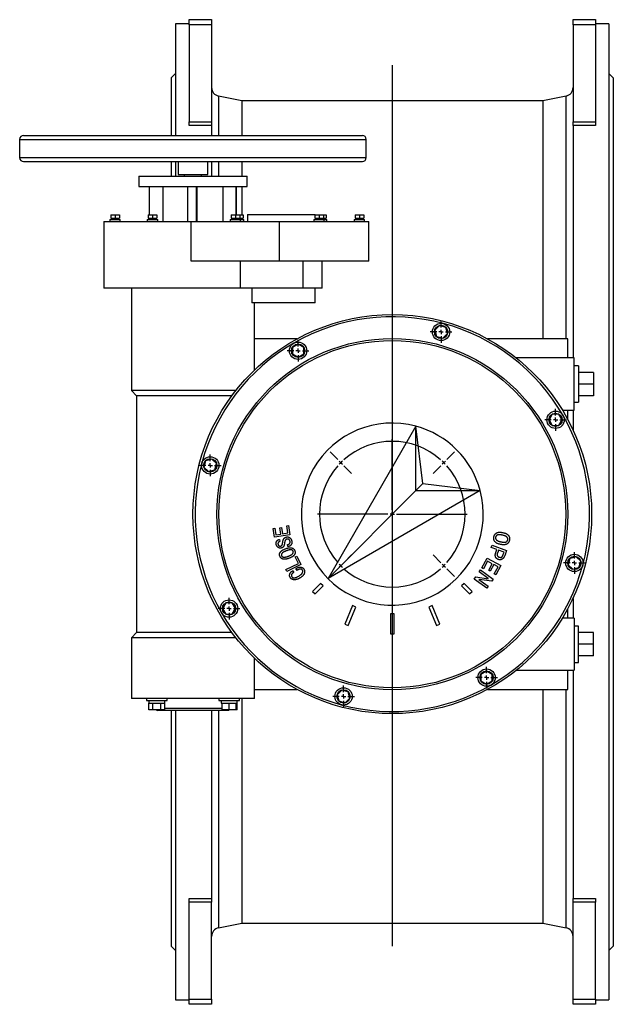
# Model space of a CAD drawing. Extents: x 2137 to 5258, y 82 to 2626.
# Tile 7 of 7: x 4573 to 5258, y 1491 to 2626. Entities that reach past the tile are written whole.
import ezdxf

# ---------------------------------------------------------------- set-up
doc = ezdxf.new("R2010")
doc.units = 0
doc.layers.get('0').update_dxf_attribs({"linetype": 'CONTINUOUS'})
doc.layers.add('0_18', color=7, linetype='CONTINUOUS')

# ---------------------------------------------------------------- blocks, each defined once
blk = doc.blocks.new('SW_CENTERMARKSYMBOL_21')
at = {"layer": '0_18', "color": 0}
for p, q in [((0, 0.5), (0, 1.25)), ((-0.5, 0), (-1.25, 0)), ((0, 0), (-0.25, 0)), ((0, 0), (0, 0.25)), ((0, 0), (0, -0.25)), ((0, 0), (0.25, 0)), ((0.5, 0), (1.25, 0)), ((0, -0.5), (0, -1.25))]:
    blk.add_line(p, q, dxfattribs=at)
blk = doc.blocks.new('SW_CENTERMARKSYMBOL_22')
at = {"layer": '0_18', "color": 0}
for p, q in [((0, 0.5), (0, 1.25)), ((-0.5, 0), (-1.25, 0)), ((0, 0), (-0.25, 0)), ((0, 0), (0, 0.25)), ((0, 0), (0, -0.25)), ((0, 0), (0.25, 0)), ((0.5, 0), (1.25, 0)), ((0, -0.5), (0, -1.25))]:
    blk.add_line(p, q, dxfattribs=at)
blk = doc.blocks.new('SW_CENTERMARKSYMBOL_23')
at = {"layer": '0_18', "color": 0}
for p, q in [((0, 0.5), (0, 1.25)), ((-0.5, 0), (-1.25, 0)), ((0, 0), (-0.25, 0)), ((0, 0), (0, 0.25)), ((0, 0), (0, -0.25)), ((0, 0), (0.25, 0)), ((0.5, 0), (1.25, 0)), ((0, -0.5), (0, -1.25))]:
    blk.add_line(p, q, dxfattribs=at)
blk = doc.blocks.new('SW_CENTERMARKSYMBOL_24')
at = {"layer": '0_18', "color": 0}
for p, q in [((0, 0.5), (0, 1.25)), ((-0.5, 0), (-1.25, 0)), ((0, 0), (-0.25, 0)), ((0, 0), (0, 0.25)), ((0, 0), (0, -0.25)), ((0, 0), (0.25, 0)), ((0.5, 0), (1.25, 0)), ((0, -0.5), (0, -1.25))]:
    blk.add_line(p, q, dxfattribs=at)
blk = doc.blocks.new('SW_CENTERMARKSYMBOL_25')
at = {"layer": '0_18', "color": 0}
for p, q in [((0, 0.5), (0, 1.25)), ((-0.5, 0), (-1.25, 0)), ((0, 0), (-0.25, 0)), ((0, 0), (0, 0.25)), ((0, 0), (0, -0.25)), ((0, 0), (0.25, 0)), ((0.5, 0), (1.25, 0)), ((0, -0.5), (0, -1.25))]:
    blk.add_line(p, q, dxfattribs=at)
blk = doc.blocks.new('SW_CENTERMARKSYMBOL_26')
at = {"layer": '0_18', "color": 0}
for p, q in [((0, 0.5), (0, 1.25)), ((-0.5, 0), (-1.25, 0)), ((0, 0), (-0.25, 0)), ((0, 0), (0, 0.25)), ((0, 0), (0, -0.25)), ((0, 0), (0.25, 0)), ((0.5, 0), (1.25, 0)), ((0, -0.5), (0, -1.25))]:
    blk.add_line(p, q, dxfattribs=at)
blk = doc.blocks.new('SW_CENTERMARKSYMBOL_27')
at = {"layer": '0_18', "color": 0}
for p, q in [((0, 0.5), (0, 1.25)), ((-0.5, 0), (-1.25, 0)), ((0, 0), (-0.25, 0)), ((0, 0), (0, 0.25)), ((0, 0), (0, -0.25)), ((0, 0), (0.25, 0)), ((0.5, 0), (1.25, 0)), ((0, -0.5), (0, -1.25))]:
    blk.add_line(p, q, dxfattribs=at)
blk = doc.blocks.new('SW_CENTERMARKSYMBOL_28')
at = {"layer": '0_18', "color": 0}
for p, q in [((0, 0.5), (0, 1.25)), ((-0.5, 0), (-1.25, 0)), ((0, 0), (-0.25, 0)), ((0, 0), (0, 0.25)), ((0, 0), (0, -0.25)), ((0, 0), (0.25, 0)), ((0.5, 0), (1.25, 0)), ((0, -0.5), (0, -1.25))]:
    blk.add_line(p, q, dxfattribs=at)
blk = doc.blocks.new('SW_CENTERMARKSYMBOL_29')
at = {"layer": '0_18', "color": 0}
for p, q in [((-5.94, -5.44), (-5.94, 2.71)), ((-12.23, 0.35), (-13.12, 1.24)), ((0.35, 0.35), (1.24, 1.24)), ((-11.88, 0), (-12.06, 0.18)), ((-11.88, 0), (-11.7, -0.18)), ((0, 0), (-0.18, -0.18)), ((0, 0), (0.18, 0.18)), ((-11.53, -0.35), (-10.64, -1.24)), ((-0.35, -0.35), (-1.24, -1.24)), ((-6.44, -5.94), (-14.59, -5.94)), ((-5.94, -5.94), (-6.19, -5.94)), ((-5.94, -5.94), (-5.94, -5.69)), ((-5.94, -5.94), (-5.94, -6.19)), ((-5.94, -5.94), (-5.69, -5.94)), ((-5.94, -6.44), (-5.94, -14.59)), ((-5.44, -5.94), (2.71, -5.94)), ((-11.53, -11.53), (-10.64, -10.64)), ((-0.35, -11.53), (-1.24, -10.64)), ((-12.23, -12.23), (-13.12, -13.12)), ((-11.88, -11.88), (-12.06, -12.06)), ((-11.88, -11.88), (-11.7, -11.7)), ((0, -11.88), (-0.18, -11.7)), ((0, -11.88), (0.18, -12.06)), ((0.35, -12.23), (1.24, -13.12))]:
    blk.add_line(p, q, dxfattribs=at)
for start, end in [(48.4105, 131.5895), (133.2948, 135), (45, 46.7052), (138.4105, 221.5895), (135, 136.7052), (43.2948, 45), (318.4105, 41.5895), (223.2948, 225), (225, 226.7052), (228.4105, 311.5895), (313.2948, 315), (315, 316.7052)]:
    blk.add_arc((-5.94, -5.94), 8.4, start, end, dxfattribs=at)

msp = doc.modelspace()

# ---------------------------------------------------------------- linework, layer by layer
at = {"color": 7, "linetype": 'CONTINUOUS'}
for p, q in [((4768.1, 2626.2), (4794.1, 2626.2)), ((4768.1, 2620.2), (4768.1, 2626.2)), ((4794.1, 2626.2), (4794.1, 2620.2)), ((5211.1, 2626.2), (5237.1, 2626.2)), ((5211.1, 2620.2), (5211.1, 2626.2)), ((5237.1, 2626.2), (5237.1, 2620.2)), ((4768.1, 2621.2), (4752.6, 2621.2)), ((4752.6, 2621.2), (4752.6, 2492.7)), ((4794.1, 2620.2), (4768.1, 2620.2)), ((4768.1, 2620.2), (4768.1, 2508.4)), ((4794.1, 2620.2), (4794.1, 2508.4)), ((5237.1, 2620.2), (5211.1, 2620.2)), ((5211.1, 2620.2), (5211.1, 2508.4)), ((5252.6, 2621.2), (5237.1, 2621.2)), ((5237.1, 2620.2), (5237.1, 2508.4)), ((5252.6, 2621.2), (5252.6, 1496.2)), ((4752.6, 2564.2), (4747.6, 2559.2)), ((4747.6, 2559.2), (4747.6, 2492.7)), ((5257.6, 2559.2), (5252.6, 2564.2)), ((5257.6, 2559.2), (5257.6, 1558.2)), ((4829.1, 2532.7), (4802.2, 2538)), ((5176.1, 2532.7), (4829.1, 2532.7)), ((4829.1, 2532.7), (4829.1, 2492.7)), ((5203.1, 2538), (5176.1, 2532.7)), ((5176.1, 2532.7), (5176.1, 2258.2)), ((4768.1, 2508.4), (4794.1, 2508.4)), ((4768.1, 2504.2), (4768.1, 2508.4)), ((4794.1, 2508.4), (4794.1, 2504.2)), ((5211.1, 2508.4), (5237.1, 2508.4)), ((5211.1, 2504.2), (5211.1, 2508.4)), ((5237.1, 2508.4), (5237.1, 2504.2)), ((4794.1, 2504.2), (4768.1, 2504.2)), ((4794.1, 2504.2), (4794.1, 2492.7)), ((5237.1, 2504.2), (5211.1, 2504.2)), ((5211.1, 2504.2), (5211.1, 2236.2)), ((4572.6, 2488.2), (4572.6, 2467.2)), ((4577.1, 2492.7), (4968.1, 2492.7)), ((4972.6, 2467.2), (4972.6, 2488.2)), ((4577.1, 2462.7), (4968.1, 2462.7)), ((4747.6, 2462.7), (4747.6, 2445.7)), ((4752.6, 2462.7), (4752.6, 2445.7)), ((4755.6, 2462.7), (4755.6, 2447.7)), ((4789.6, 2447.7), (4789.6, 2462.7)), ((4794.1, 2462.7), (4794.1, 2445.7)), ((4829.1, 2462.7), (4829.1, 2445.7)), ((4710.1, 2445.7), (4710.1, 2433.7)), ((4710.1, 2445.7), (4835.1, 2445.7)), ((4755.6, 2447.7), (4789.6, 2447.7)), ((4762.6, 2447.7), (4762.6, 2445.7)), ((4782.6, 2445.7), (4782.6, 2447.7)), ((4835.1, 2433.7), (4835.1, 2445.7)), ((4710.1, 2433.7), (4835.1, 2433.7)), ((4722.5, 2401.2), (4722.5, 2433.7)), ((4737.9, 2433.7), (4737.9, 2393.7)), ((4766.7, 2393.7), (4766.7, 2433.7)), ((4776.6, 2393.7), (4776.6, 2433.7)), ((4777, 2433.7), (4777, 2393.7)), ((4807.2, 2433.7), (4807.2, 2393.7)), ((4822.5, 2401.2), (4822.5, 2433.7)), ((4822.7, 2401.2), (4822.7, 2433.7)), ((4829.1, 2433.7), (4829.1, 2401.2)), ((4676.7, 2395.7), (4676.7, 2393.7)), ((4676.7, 2395.7), (4688.7, 2395.7)), ((4677.7, 2401.2), (4677.7, 2397.2)), ((4677.7, 2401.2), (4682.7, 2401.2)), ((4677.7, 2397.2), (4682.7, 2397.2)), ((4678.2, 2397.2), (4678.2, 2395.7)), ((4682.7, 2401.2), (4682.7, 2397.2)), ((4682.7, 2401.2), (4687.7, 2401.2)), ((4682.7, 2397.2), (4687.7, 2397.2)), ((4687.2, 2395.7), (4687.2, 2397.2)), ((4687.7, 2401.2), (4687.7, 2397.2)), ((4688.7, 2393.7), (4688.7, 2395.7)), ((4719.9, 2395.7), (4719.9, 2393.7)), ((4719.9, 2395.7), (4731.9, 2395.7)), ((4720.9, 2401.2), (4720.9, 2397.2)), ((4720.9, 2401.2), (4725.9, 2401.2)), ((4720.9, 2397.2), (4725.9, 2397.2)), ((4721.4, 2397.2), (4721.4, 2395.7)), ((4725.9, 2401.2), (4725.9, 2397.2)), ((4725.9, 2401.2), (4730.9, 2401.2)), ((4725.9, 2397.2), (4730.9, 2397.2)), ((4730.4, 2395.7), (4730.4, 2397.2)), ((4730.9, 2401.2), (4730.9, 2397.2)), ((4731.9, 2393.7), (4731.9, 2395.7)), ((4815.6, 2395.7), (4815.6, 2393.7)), ((4815.6, 2395.7), (4827.6, 2395.7)), ((4816.6, 2401.2), (4816.6, 2397.2)), ((4816.6, 2401.2), (4821.6, 2401.2)), ((4816.6, 2397.2), (4821.6, 2397.2)), ((4817.1, 2397.2), (4817.1, 2395.7)), ((4821.6, 2401.2), (4821.6, 2397.2)), ((4821.6, 2401.2), (4826.6, 2401.2)), ((4821.6, 2397.2), (4826.6, 2397.2)), ((4826.1, 2395.7), (4826.1, 2397.2)), ((4826.6, 2401.2), (4826.6, 2397.2)), ((4826.6, 2401.2), (4830.4, 2401.2)), ((4826.6, 2397.2), (4830.4, 2397.2)), ((4827.6, 2393.7), (4827.6, 2395.7)), ((4827.6, 2395.7), (4831.4, 2395.7)), ((4829.9, 2395.7), (4829.9, 2397.2)), ((4830.4, 2401.2), (4830.4, 2397.2)), ((4831.4, 2393.7), (4831.4, 2395.7)), ((4835.6, 2401.7), (4835.6, 2393.7)), ((4835.6, 2401.7), (4913.6, 2401.7)), ((4912.1, 2395.7), (4912.1, 2393.7)), ((4912.1, 2395.7), (4924.1, 2395.7)), ((4913.1, 2401.2), (4913.1, 2397.2)), ((4913.1, 2401.2), (4918.1, 2401.2)), ((4913.1, 2397.2), (4918.1, 2397.2)), ((4913.6, 2401.2), (4913.6, 2401.7)), ((4913.6, 2397.2), (4913.6, 2395.7)), ((4918.1, 2401.2), (4918.1, 2397.2)), ((4918.1, 2401.2), (4923.1, 2401.2)), ((4918.1, 2397.2), (4923.1, 2397.2)), ((4922.6, 2395.7), (4922.6, 2397.2)), ((4923.1, 2401.2), (4923.1, 2397.2)), ((4923.1, 2401.2), (4926.1, 2401.2)), ((4923.1, 2397.2), (4926.1, 2397.2)), ((4924.1, 2393.7), (4924.1, 2395.7)), ((4924.1, 2395.7), (4927.1, 2395.7)), ((4925.6, 2395.7), (4925.6, 2397.2)), ((4926.1, 2401.2), (4926.1, 2397.2)), ((4927.1, 2393.7), (4927.1, 2395.7)), ((4958.6, 2395.7), (4958.6, 2393.7)), ((4958.6, 2395.7), (4970.6, 2395.7)), ((4959.6, 2401.2), (4959.6, 2397.2)), ((4959.6, 2401.2), (4964.6, 2401.2)), ((4959.6, 2397.2), (4964.6, 2397.2)), ((4960.1, 2397.2), (4960.1, 2395.7)), ((4964.6, 2401.2), (4964.6, 2397.2)), ((4964.6, 2401.2), (4969.6, 2401.2)), ((4964.6, 2397.2), (4969.6, 2397.2)), ((4969.1, 2395.7), (4969.1, 2397.2)), ((4969.6, 2401.2), (4969.6, 2397.2)), ((4970.6, 2393.7), (4970.6, 2395.7)), ((4669.6, 2393.7), (4669.6, 2316.7)), ((4669.6, 2393.7), (4770.6, 2393.7)), ((4770.6, 2347.7), (4770.6, 2393.7)), ((4770.6, 2393.7), (4872.6, 2393.7)), ((4872.6, 2347.7), (4872.6, 2393.7)), ((4872.6, 2393.7), (4975.6, 2393.7)), ((4975.6, 2347.7), (4975.6, 2393.7)), ((4774.6, 2347.7), (4770.6, 2347.7)), ((4872.6, 2347.7), (4774.6, 2347.7)), ((4827.5, 2316.7), (4827.5, 2347.7)), ((4975.6, 2347.7), (4872.6, 2347.7)), ((4899.6, 2316.7), (4899.6, 2347.7)), ((4921.6, 2316.7), (4921.6, 2347.7)), ((4827.5, 2316.7), (4669.6, 2316.7)), ((4701.6, 2316.7), (4701.6, 2198.7)), ((4899.6, 2316.7), (4827.5, 2316.7)), ((4840.5, 2316.7), (4840.5, 2299.7)), ((4921.6, 2316.7), (4899.6, 2316.7)), ((4913.6, 2299.7), (4913.6, 2316.7)), ((4913.6, 2299.7), (4840.5, 2299.7)), ((4843.6, 2222.3), (4843.6, 2299.7)), ((5057, 2273.5), (5051.7, 2268.2)), ((5064.2, 2271.5), (5057, 2273.5)), ((5066.2, 2264.3), (5064.2, 2271.5)), ((5051.7, 2268.2), (5053.6, 2260.9)), ((5053.6, 2260.9), (5060.9, 2259)), ((5060.9, 2259), (5066.2, 2264.3)), ((4892.6, 2258.2), (4843.6, 2258.2)), ((4893.9, 2252), (4887.4, 2248.3)), ((4887.4, 2248.3), (4887.4, 2240.8)), ((4900.4, 2248.3), (4893.9, 2252)), ((4900.4, 2240.8), (4900.4, 2248.3)), ((5205.1, 2258.2), (5112.6, 2258.2)), ((5205.1, 2236.2), (5205.1, 2258.2)), ((4887.4, 2240.8), (4893.9, 2237)), ((4893.9, 2237), (4900.4, 2240.8)), ((5212.6, 2236.2), (5145.8, 2236.2)), ((5212.6, 2176.2), (5212.6, 2236.2)), ((5217.6, 2227.2), (5212.6, 2227.2)), ((5217.6, 2227.2), (5217.6, 2185.2)), ((5234.6, 2219.6), (5217.6, 2219.6)), ((5234.6, 2219.6), (5234.6, 2206.2)), ((5234.6, 2206.2), (5217.6, 2206.2)), ((5234.6, 2206.2), (5234.6, 2192.7)), ((4701.6, 2198.7), (4707.6, 2192.7)), ((4822.1, 2198.7), (4701.6, 2198.7)), ((4707.6, 2192.7), (4707.6, 1919.7)), ((4817.5, 2192.7), (4707.6, 2192.7)), ((5234.6, 2192.7), (5217.6, 2192.7)), ((5212.6, 2185.2), (5217.6, 2185.2)), ((5187.2, 2171.4), (5183.5, 2164.9)), ((5194.7, 2171.4), (5187.2, 2171.4)), ((5198.5, 2164.9), (5194.7, 2171.4)), ((5198.8, 2176.2), (5212.6, 2176.2)), ((5205.1, 2165.4), (5205.1, 2176.2)), ((5211.1, 2176.2), (5211.1, 2153.2)), ((5029.8, 2157.6), (4928.4, 1981.9)), ((5029.8, 2083.3), (5029.8, 2157.6)), ((5037.9, 2091.4), (5029.8, 2157.6)), ((5183.5, 2164.9), (5187.2, 2158.4)), ((5187.2, 2158.4), (5194.7, 2158.4)), ((5194.7, 2158.4), (5198.5, 2164.9)), ((4787.2, 2117.8), (4785.3, 2110.5)), ((4794.5, 2119.7), (4787.2, 2117.8)), ((4799.8, 2114.4), (4794.5, 2119.7)), ((4797.8, 2107.1), (4799.8, 2114.4)), ((4785.3, 2110.5), (4790.6, 2105.2)), ((4790.6, 2105.2), (4797.8, 2107.1)), ((5029.8, 2083.3), (5037.9, 2091.4)), ((5037.9, 2091.4), (5104.1, 2083.3)), ((5104.1, 2083.3), (4928.4, 1981.9)), ((5029.8, 2083.3), (4928.4, 1981.9)), ((5029.8, 2083.3), (5104.1, 2083.3)), ((4880.9, 2042.7), (4882.9, 2043)), ((4882.9, 2043), (4884.5, 2032.4)), ((4865.1, 2039.7), (4867.1, 2040)), ((4866.7, 2029.6), (4865.1, 2039.7)), ((4884.5, 2032.4), (4866.7, 2029.6)), ((4867.1, 2040), (4868.3, 2032.3)), ((4868.3, 2032.3), (4873.8, 2033.2)), ((4872.7, 2040.3), (4874.7, 2040.6)), ((4873.8, 2033.2), (4872.7, 2040.3)), ((4874.7, 2040.6), (4875.8, 2033.5)), ((4875.8, 2033.5), (4882.2, 2034.5)), ((4882.2, 2034.5), (4880.9, 2042.7)), ((4872.4, 2027.1), (4873, 2024.8)), ((4881.6, 2021), (4882.2, 2021.2)), ((4882.2, 2018.7), (4881.6, 2021)), ((5116.7, 2017.8), (5117.7, 2020.5)), ((5117.7, 2020.5), (5134.5, 2014.3)), ((4882.9, 2018.8), (4882.2, 2018.7)), ((5123.3, 2015.4), (5116.7, 2017.8)), ((5122, 2012), (5123.3, 2015.4)), ((5125.1, 2014.7), (5124.2, 2012)), ((5131.6, 2012.3), (5125.1, 2014.7)), ((5130.7, 2009.7), (5131.6, 2012.3)), ((5134.5, 2014.3), (5132.3, 2008.3)), ((4879.9, 1992.3), (4894.2, 1999.3)), ((4897.1, 1998), (4880.9, 1990.1)), ((4890.5, 2007), (4892.3, 2007.9)), ((4894.2, 1999.3), (4890.5, 2007)), ((4892.3, 2007.9), (4897.1, 1998)), ((5105.9, 1994.2), (5111.9, 2005.5)), ((5112.3, 2002), (5107.7, 1993.3)), ((5111.9, 2005.5), (5127.7, 1997.1)), ((5117.9, 1999), (5112.3, 2002)), ((5114, 1991.5), (5117.9, 1999)), ((5119.7, 1998.1), (5115.7, 1990.6)), ((5124.6, 1995.5), (5119.7, 1998.1)), ((5207.4, 2005.2), (5205.5, 1997.9)), ((5205.5, 1997.9), (5210.8, 1992.6)), ((5214.7, 2007.1), (5207.4, 2005.2)), ((5220, 2001.8), (5214.7, 2007.1)), ((5218, 1994.6), (5220, 2001.8)), ((4880.9, 1990.1), (4879.9, 1992.3)), ((4887.7, 1991), (4888.9, 1989.1)), ((4892.7, 1991.4), (4891.4, 1993.5)), ((5102.8, 1989.5), (5104.5, 1991.8)), ((5113.4, 1981.9), (5102.8, 1989.5)), ((5104.5, 1991.8), (5119.1, 1981.4)), ((5107.7, 1993.3), (5105.9, 1994.2)), ((5115.7, 1990.6), (5114, 1991.5)), ((5120.3, 1987.3), (5124.6, 1995.5)), ((5122, 1986.4), (5120.3, 1987.3)), ((5127.7, 1997.1), (5122, 1986.4)), ((5210.8, 1992.6), (5218, 1994.6)), ((4919.9, 1976.2), (4910.7, 1967.1)), ((4922.7, 1973.4), (4919.9, 1976.2)), ((5085.4, 1976.2), (5082.5, 1973.4)), ((5094.6, 1967.1), (5085.4, 1976.2)), ((5097, 1981.3), (5098.8, 1983.8)), ((5111.6, 1970.8), (5097, 1981.3)), ((5098.8, 1983.8), (5113.4, 1981.8)), ((5102.7, 1980.9), (5102.6, 1980.8)), ((5102.6, 1980.8), (5113.3, 1973.2)), ((5117.3, 1978.8), (5102.7, 1980.9)), ((5113.4, 1981.8), (5113.4, 1981.9)), ((5119.1, 1981.4), (5117.3, 1978.8)), ((4910.7, 1967.1), (4913.5, 1964.2)), ((4913.5, 1964.2), (4922.7, 1973.4)), ((5082.5, 1973.4), (5091.7, 1964.2)), ((5091.7, 1964.2), (5094.6, 1967.1)), ((5113.3, 1973.2), (5111.6, 1970.8)), ((4810.5, 1953.9), (4806.8, 1947.4)), ((4818, 1953.9), (4810.5, 1953.9)), ((4821.8, 1947.4), (4818, 1953.9)), ((5211.1, 1959.1), (5211.1, 1936.2)), ((4806.8, 1947.4), (4810.5, 1940.9)), ((4810.5, 1940.9), (4818, 1940.9)), ((4818, 1940.9), (4821.8, 1947.4)), ((4956.8, 1950.7), (4948, 1929.4)), ((4951.7, 1927.9), (4960.5, 1949.1)), ((4960.5, 1949.1), (4956.8, 1950.7)), ((5000.6, 1941.2), (5000.6, 1918.2)), ((5004.6, 1941.2), (5000.6, 1941.2)), ((5004.6, 1918.2), (5004.6, 1941.2)), ((5048.5, 1950.7), (5044.8, 1949.1)), ((5044.8, 1949.1), (5053.6, 1927.9)), ((5057.3, 1929.4), (5048.5, 1950.7)), ((5205.1, 1936.2), (5205.1, 1947)), ((5212.6, 1936.2), (5198.8, 1936.2)), ((5212.6, 1936.2), (5212.6, 1876.2)), ((4707.6, 1919.7), (4701.6, 1913.7)), ((4817.5, 1919.7), (4707.6, 1919.7)), ((4948, 1929.4), (4951.7, 1927.9)), ((5000.6, 1918.2), (5004.6, 1918.2)), ((5053.6, 1927.9), (5057.3, 1929.4)), ((5217.6, 1927.2), (5212.6, 1927.2)), ((5217.6, 1885.2), (5217.6, 1927.2)), ((5234.6, 1919.6), (5217.6, 1919.6)), ((5234.6, 1906.2), (5234.6, 1919.6)), ((4701.6, 1913.7), (4701.6, 1843.7)), ((4822.1, 1913.7), (4701.6, 1913.7)), ((5234.6, 1906.2), (5217.6, 1906.2)), ((5234.6, 1892.7), (5234.6, 1906.2)), ((4843.6, 1843.7), (4843.6, 1890)), ((5212.6, 1885.2), (5217.6, 1885.2)), ((5234.6, 1892.7), (5217.6, 1892.7)), ((5111.4, 1875.3), (5104.9, 1871.5)), ((5117.9, 1871.5), (5111.4, 1875.3)), ((5145.8, 1876.2), (5212.6, 1876.2)), ((5205.1, 1854.2), (5205.1, 1876.2)), ((5211.1, 1876.2), (5211.1, 1613.1)), ((5104.9, 1871.5), (5104.9, 1864)), ((5104.9, 1864), (5111.4, 1860.3)), ((5111.4, 1860.3), (5117.9, 1864)), ((5117.9, 1864), (5117.9, 1871.5)), ((4843.6, 1854.2), (4892.6, 1854.2)), ((4944.4, 1853.3), (4939.1, 1848)), ((4951.6, 1851.4), (4944.4, 1853.3)), ((4953.6, 1844.1), (4951.6, 1851.4)), ((5112.6, 1854.2), (5205.1, 1854.2)), ((5176.1, 1854.2), (5176.1, 1584.7)), ((4722.4, 1843.7), (4701.6, 1843.7)), ((4718.9, 1843.7), (4718.9, 1841.2)), ((4718.9, 1841.2), (4742.9, 1841.2)), ((4721.7, 1841.2), (4721.7, 1838.1)), ((4822.8, 1843.7), (4722.4, 1843.7)), ((4740.1, 1838.1), (4740.1, 1841.2)), ((4742.9, 1841.2), (4742.9, 1843.7)), ((4802.3, 1843.7), (4802.3, 1841.2)), ((4802.3, 1841.2), (4814.3, 1841.2)), ((4805.1, 1841.2), (4805.1, 1838.1)), ((4814.3, 1841.2), (4826.3, 1841.2)), ((4843.6, 1843.7), (4822.8, 1843.7)), ((4823.5, 1838.1), (4823.5, 1841.2)), ((4826.3, 1841.2), (4826.3, 1843.7)), ((4829.1, 1843.7), (4829.1, 1584.7)), ((4939.1, 1848), (4941, 1840.8)), ((4941, 1840.8), (4948.3, 1838.8)), ((4948.3, 1838.8), (4953.6, 1844.1)), ((4721.7, 1838.1), (4726.3, 1838.1)), ((4721.7, 1830.6), (4721.7, 1838.1)), ((4721.7, 1838.1), (4721.7, 1838.1)), ((4726.3, 1830.6), (4721.7, 1830.6)), ((4726.3, 1830.6), (4726.3, 1838.1)), ((4726.4, 1838.1), (4726.3, 1838.1)), ((4726.3, 1838.1), (4726.3, 1838.1)), ((4735.5, 1830.6), (4726.3, 1830.6)), ((4726.4, 1838.1), (4735.5, 1838.1)), ((4730.7, 1830.6), (4731.6, 1829.7)), ((4813.6, 1829.7), (4731.6, 1829.7)), ((4735.5, 1830.6), (4735.5, 1838.1)), ((4735.5, 1838.1), (4735.5, 1838.1)), ((4735.6, 1838.1), (4735.5, 1838.1)), ((4740.1, 1830.6), (4735.5, 1830.6)), ((4735.6, 1838.1), (4740.1, 1838.1)), ((4740.1, 1830.6), (4740.1, 1838.1)), ((4740.1, 1838.1), (4740.1, 1838.1)), ((4740.1, 1832.7), (4806.3, 1832.7)), ((4747.6, 1829.7), (4747.6, 1558.2)), ((4752.6, 1829.7), (4752.6, 1496.2)), ((4794.1, 1829.7), (4794.1, 1613.1)), ((4805.1, 1838.1), (4806.3, 1838.1)), ((4806.3, 1830.6), (4806.3, 1838.1)), ((4806.4, 1838.1), (4806.3, 1838.1)), ((4814.3, 1830.6), (4806.3, 1830.6)), ((4806.4, 1838.1), (4814.3, 1838.1)), ((4813.6, 1829.7), (4814.5, 1830.6)), ((4814.3, 1830.6), (4814.3, 1838.1)), ((4814.4, 1838.1), (4814.3, 1838.1)), ((4814.3, 1838.1), (4814.3, 1838.1)), ((4822.3, 1830.6), (4814.3, 1830.6)), ((4814.4, 1838.1), (4822.3, 1838.1)), ((4822.3, 1830.6), (4822.3, 1838.1)), ((4822.3, 1838.1), (4822.3, 1838.1)), ((4822.3, 1838.1), (4823.5, 1838.1)), ((4823.6, 1830.6), (4822.3, 1830.6)), ((4823.6, 1838.1), (4823.5, 1838.1)), ((4823.6, 1830.6), (4823.6, 1838.1)), ((4768.1, 1613.1), (4794.1, 1613.1)), ((4768.1, 1608.9), (4768.1, 1613.1)), ((4794.1, 1613.1), (4794.1, 1608.9)), ((5211.1, 1613.1), (5237.1, 1613.1)), ((5211.1, 1608.9), (5211.1, 1613.1)), ((5237.1, 1613.1), (5237.1, 1608.9)), ((4794.1, 1608.9), (4768.1, 1608.9)), ((4768.1, 1497.1), (4768.1, 1608.9)), ((4794.1, 1497.1), (4794.1, 1608.9)), ((5237.1, 1608.9), (5211.1, 1608.9)), ((5211.1, 1497.1), (5211.1, 1608.9)), ((5237.1, 1497.1), (5237.1, 1608.9)), ((4802.2, 1579.3), (4829.1, 1584.7)), ((4829.1, 1584.7), (5176.1, 1584.7)), ((5176.1, 1584.7), (5203.1, 1579.3)), ((4747.6, 1558.2), (4752.6, 1553.2)), ((5252.6, 1553.2), (5257.6, 1558.2)), ((4752.6, 1496.2), (4768.1, 1496.2)), ((4768.1, 1497.1), (4794.1, 1497.1)), ((4768.1, 1491.2), (4768.1, 1497.1)), ((4794.1, 1491.2), (4768.1, 1491.2)), ((4794.1, 1497.1), (4794.1, 1491.2)), ((5211.1, 1497.1), (5237.1, 1497.1)), ((5211.1, 1491.2), (5211.1, 1497.1)), ((5237.1, 1491.2), (5211.1, 1491.2)), ((5237.1, 1497.1), (5237.1, 1491.2)), ((5237.1, 1496.2), (5252.6, 1496.2))]:
    msp.add_line(p, q, dxfattribs=at)
msp.add_line((5002.6, 2573.9), (5002.6, 1558.2))
at = {"color": 8, "linetype": 'CONTINUOUS'}
for p, q in [((4802.2, 2538), (4802.2, 2492.7)), ((5203.1, 2258.2), (5203.1, 2538)), ((4572.6, 2488.2), (4972.6, 2488.2)), ((4572.6, 2467.2), (4972.6, 2467.2)), ((4802.2, 2462.7), (4802.2, 2445.7)), ((5203.1, 1579.3), (5203.1, 1854.2)), ((4802.2, 1829.7), (4802.2, 1579.3))]:
    msp.add_line(p, q, dxfattribs=at)
at = {"color": 7, "linetype": 'CONTINUOUS'}
for centre, radius in [((5002.6, 2056.2), 230), ((5058.9, 2266.2), 10), ((5058.9, 2266.2), 7.7), ((5002.6, 2056.2), 202.5), ((5002.6, 2056.2), 200.2), ((4893.9, 2244.5), 10), ((4893.9, 2244.5), 7.7), ((5191, 2164.9), 10), ((5191, 2164.9), 7.7), ((4792.5, 2112.4), 10), ((4792.5, 2112.4), 7.7), ((5212.7, 1999.9), 10), ((5212.7, 1999.9), 7.7), ((4814.3, 1947.4), 10), ((4814.3, 1947.4), 7.7), ((5111.4, 1867.8), 10), ((5111.4, 1867.8), 7.7), ((4946.3, 1846.1), 10), ((4946.3, 1846.1), 7.7)]:
    msp.add_circle(centre, radius, dxfattribs=at)
for centre, radius, start, end in [((4804.1, 2547.9), 10, 180, 258.6901), ((5201.1, 2547.9), 10, 281.3099, 0), ((4577.1, 2488.2), 4.5, 90, 180), ((4968.1, 2488.2), 4.5, 0, 90), ((4577.1, 2467.2), 4.5, 180, 270), ((4968.1, 2467.2), 4.5, 270, 0), ((5002.6, 2056.2), 227.5, 75, 120), ((5002.6, 2056.2), 227.5, 30, 75), ((5002.6, 2056.2), 227.5, 120, 165), ((5002.6, 2056.2), 227.5, 345, 30), ((5002.6, 2056.2), 105, 75, 225), ((5002.6, 2056.2), 105, 15, 75), ((5002.6, 2056.2), 227.5, 165, 210), ((5002.6, 2056.2), 105, 225, 15), ((5002.6, 2056.2), 227.5, 300, 345), ((5002.6, 2056.2), 227.5, 210, 255), ((5002.6, 2056.2), 227.5, 255, 300), ((4804.1, 1569.5), 10, 101.3099, 180), ((5201.1, 1569.5), 10, 0, 78.6901)]:
    msp.add_arc(centre, radius, start, end, dxfattribs=at)
for points, knots in [([(5119.8, 2030.1), (5119.9, 2030.3), (5120, 2030.8), (5120.3, 2031.5), (5120.6, 2032.2), (5121, 2032.8), (5121.4, 2033.3), (5121.9, 2033.8), (5122.4, 2034.2), (5123, 2034.6), (5123.7, 2034.9), (5124.4, 2035.1), (5125.2, 2035.3), (5126.1, 2035.4), (5127.1, 2035.3), (5128.1, 2035.3), (5129.2, 2035.1), (5130, 2035), (5130.3, 2034.9)], [0, 0, 0, 0, 0.059954, 0.116944, 0.17175, 0.225085, 0.277379, 0.328952, 0.381111, 0.43454, 0.489647, 0.547742, 0.609886, 0.676561, 0.74861, 0.826198, 0.910009, 1, 1, 1, 1]), ([(5129.7, 2031.9), (5129.3, 2032), (5128.7, 2032.2), (5127.7, 2032.3), (5126.9, 2032.4), (5126.1, 2032.5), (5125.4, 2032.5), (5124.8, 2032.4), (5124.2, 2032.3), (5123.8, 2032.1), (5123.4, 2031.9), (5123, 2031.6), (5122.7, 2031.3), (5122.4, 2031), (5122.2, 2030.7), (5122, 2030.4), (5121.9, 2030), (5121.8, 2029.8), (5121.8, 2029.6)], [0, 0, 0, 0, 0.113545, 0.217354, 0.311196, 0.39571, 0.471301, 0.538065, 0.597228, 0.649776, 0.698101, 0.744125, 0.78848, 0.831267, 0.873093, 0.915015, 0.956805, 1, 1, 1, 1]), ([(5135.8, 2026.5), (5135.8, 2026.6), (5135.9, 2026.9), (5135.9, 2027.3), (5135.9, 2027.7), (5135.8, 2028), (5135.7, 2028.4), (5135.5, 2028.8), (5135.3, 2029.2), (5135.1, 2029.6), (5134.7, 2029.9), (5134.3, 2030.3), (5133.8, 2030.6), (5133.2, 2030.9), (5132.4, 2031.2), (5131.6, 2031.5), (5130.7, 2031.7), (5130, 2031.9), (5129.7, 2031.9)], [0, 0, 0, 0, 0.043334, 0.085719, 0.127683, 0.16984, 0.212556, 0.256557, 0.302379, 0.350256, 0.402083, 0.461026, 0.527356, 0.602853, 0.687473, 0.781665, 0.885578, 1, 1, 1, 1]), ([(5130.3, 2034.9), (5130.7, 2034.8), (5131.5, 2034.6), (5132.5, 2034.3), (5133.5, 2033.9), (5134.3, 2033.5), (5135.1, 2033.1), (5135.8, 2032.6), (5136.3, 2032.1), (5136.8, 2031.5), (5137.2, 2030.9), (5137.5, 2030.3), (5137.7, 2029.7), (5137.9, 2029), (5137.9, 2028.3), (5137.9, 2027.6), (5137.9, 2026.8), (5137.8, 2026.3), (5137.7, 2026.1)], [0, 0, 0, 0, 0.090591, 0.174459, 0.252267, 0.324392, 0.391051, 0.452938, 0.51072, 0.56531, 0.618187, 0.669977, 0.721625, 0.77399, 0.827207, 0.882433, 0.939663, 1, 1, 1, 1]), ([(4868.7, 2020.9), (4868.7, 2021.1), (4868.6, 2021.5), (4868.5, 2022.1), (4868.5, 2022.7), (4868.5, 2023.2), (4868.6, 2023.7), (4868.8, 2024.2), (4869, 2024.7), (4869.3, 2025.1), (4869.6, 2025.5), (4870, 2025.8), (4870.3, 2026.1), (4870.7, 2026.4), (4871.1, 2026.6), (4871.5, 2026.8), (4871.9, 2027), (4872.2, 2027.1), (4872.4, 2027.1)], [0, 0, 0, 0, 0.08037, 0.155278, 0.225751, 0.292071, 0.355723, 0.417576, 0.478446, 0.539304, 0.600058, 0.658948, 0.716657, 0.773863, 0.830014, 0.886413, 0.942794, 1, 1, 1, 1]), ([(4874.8, 2017.2), (4874.6, 2017.1), (4874.3, 2017), (4873.8, 2017), (4873.3, 2017), (4872.8, 2017), (4872.3, 2017.1), (4871.8, 2017.3), (4871.4, 2017.5), (4871, 2017.7), (4870.6, 2018), (4870.2, 2018.3), (4869.9, 2018.7), (4869.6, 2019.1), (4869.3, 2019.5), (4869.1, 2019.9), (4868.9, 2020.4), (4868.8, 2020.7), (4868.7, 2020.9)], [0, 0, 0, 0, 0.067724, 0.132453, 0.195242, 0.256787, 0.317388, 0.377877, 0.439333, 0.502423, 0.565998, 0.627549, 0.68896, 0.7494, 0.810491, 0.871917, 0.935308, 1, 1, 1, 1]), ([(4873, 2024.8), (4872.8, 2024.8), (4872.5, 2024.7), (4872, 2024.4), (4871.5, 2024.1), (4871.2, 2023.7), (4871, 2023.4), (4870.8, 2023.2), (4870.7, 2022.9), (4870.7, 2022.6), (4870.6, 2022.3), (4870.7, 2022), (4870.7, 2021.7), (4870.7, 2021.5), (4870.8, 2021.4)], [0, 0, 0, 0, 0.12204, 0.24002, 0.35919, 0.483856, 0.546968, 0.609539, 0.670598, 0.732947, 0.795676, 0.860576, 0.928423, 1, 1, 1, 1]), ([(4870.8, 2021.4), (4870.8, 2021.2), (4870.9, 2020.8), (4871.2, 2020.4), (4871.5, 2019.9), (4871.9, 2019.6), (4872.4, 2019.4), (4872.8, 2019.3), (4873.4, 2019.3), (4873.7, 2019.4), (4873.9, 2019.4)], [0, 0, 0, 0, 0.142672, 0.273233, 0.395815, 0.514609, 0.631333, 0.747318, 0.868513, 1, 1, 1, 1]), ([(4873.9, 2019.4), (4874, 2019.4), (4874.3, 2019.5), (4874.7, 2019.8), (4875, 2020), (4875.3, 2020.3), (4875.4, 2020.6), (4875.6, 2020.9), (4875.7, 2021.2), (4875.8, 2021.6), (4875.9, 2022), (4876, 2022.5), (4876.1, 2023.1), (4876.1, 2023.5), (4876.1, 2023.7)], [0, 0, 0, 0, 0.088259, 0.172142, 0.255559, 0.339933, 0.387153, 0.443753, 0.510603, 0.587071, 0.674133, 0.772101, 0.88094, 1, 1, 1, 1]), ([(4878.3, 2022.9), (4878.2, 2022.7), (4878.2, 2022.3), (4878.1, 2021.7), (4878, 2021.1), (4877.9, 2020.6), (4877.7, 2020.1), (4877.5, 2019.7), (4877.4, 2019.3), (4877.2, 2018.9), (4876.9, 2018.6), (4876.7, 2018.3), (4876.4, 2018), (4876.2, 2017.8), (4875.8, 2017.6), (4875.5, 2017.4), (4875.2, 2017.3), (4874.9, 2017.2), (4874.8, 2017.2)], [0, 0, 0, 0, 0.090228, 0.174868, 0.254665, 0.329661, 0.399648, 0.464703, 0.525798, 0.582563, 0.636594, 0.689523, 0.741038, 0.792374, 0.842962, 0.894386, 0.946399, 1, 1, 1, 1]), ([(4876.1, 2023.7), (4876.2, 2023.9), (4876.2, 2024.3), (4876.3, 2024.8), (4876.4, 2025.4), (4876.6, 2025.9), (4876.8, 2026.4), (4877, 2026.9), (4877.2, 2027.3), (4877.4, 2027.7), (4877.6, 2028.1), (4877.9, 2028.4), (4878.2, 2028.7), (4878.5, 2029), (4878.8, 2029.2), (4879.2, 2029.4), (4879.6, 2029.5), (4879.8, 2029.6), (4880, 2029.7)], [0, 0, 0, 0, 0.080681, 0.157827, 0.231886, 0.303249, 0.371311, 0.436901, 0.499995, 0.560858, 0.61955, 0.67632, 0.731297, 0.784966, 0.83824, 0.891701, 0.945449, 1, 1, 1, 1]), ([(4880.8, 2027.4), (4880.7, 2027.4), (4880.5, 2027.3), (4880.3, 2027.2), (4880.1, 2027.1), (4879.9, 2026.9), (4879.7, 2026.7), (4879.5, 2026.5), (4879.3, 2026.2), (4879.1, 2025.9), (4878.8, 2025.3), (4878.6, 2024.6), (4878.4, 2023.8), (4878.3, 2023.2), (4878.3, 2022.9)], [0, 0, 0, 0, 0.047868, 0.095953, 0.144168, 0.19304, 0.24402, 0.29664, 0.352031, 0.410258, 0.53602, 0.67621, 0.829712, 1, 1, 1, 1]), ([(4880, 2029.7), (4880.2, 2029.7), (4880.5, 2029.8), (4881.1, 2029.9), (4881.6, 2029.9), (4882.2, 2029.9), (4882.7, 2029.8), (4883.1, 2029.6), (4883.6, 2029.4), (4884.1, 2029.2), (4884.5, 2028.9), (4884.9, 2028.5), (4885.2, 2028.1), (4885.5, 2027.7), (4885.8, 2027.2), (4886.1, 2026.7), (4886.3, 2026.1), (4886.4, 2025.7), (4886.5, 2025.5)], [0, 0, 0, 0, 0.067275, 0.131726, 0.193476, 0.253087, 0.311683, 0.369549, 0.427269, 0.486122, 0.545435, 0.604667, 0.665128, 0.72684, 0.790801, 0.857206, 0.926715, 1, 1, 1, 1]), ([(4884.5, 2025), (4884.5, 2025.1), (4884.4, 2025.4), (4884.3, 2025.8), (4884.1, 2026.1), (4884, 2026.4), (4883.8, 2026.6), (4883.6, 2026.8), (4883.3, 2027), (4883, 2027.2), (4882.5, 2027.4), (4882, 2027.5), (4881.4, 2027.5), (4881, 2027.4), (4880.8, 2027.4)], [0, 0, 0, 0, 0.080834, 0.156322, 0.226961, 0.293357, 0.35685, 0.417622, 0.477244, 0.535934, 0.651673, 0.764347, 0.87971, 1, 1, 1, 1]), ([(4882.2, 2021.2), (4882.3, 2021.2), (4882.6, 2021.3), (4882.9, 2021.4), (4883.2, 2021.5), (4883.5, 2021.7), (4883.7, 2021.9), (4884, 2022.2), (4884.1, 2022.4), (4884.4, 2022.8), (4884.5, 2023.2), (4884.7, 2023.8), (4884.7, 2024.4), (4884.6, 2024.8), (4884.5, 2025)], [0, 0, 0, 0, 0.075331, 0.146644, 0.21397, 0.278946, 0.342281, 0.403117, 0.464561, 0.526206, 0.646439, 0.763175, 0.87916, 1, 1, 1, 1]), ([(4886.5, 2025.5), (4886.5, 2025.3), (4886.6, 2024.9), (4886.7, 2024.3), (4886.7, 2023.7), (4886.7, 2023.2), (4886.6, 2022.6), (4886.5, 2022.1), (4886.3, 2021.7), (4886.1, 2021.2), (4885.8, 2020.8), (4885.5, 2020.4), (4885.2, 2020), (4884.8, 2019.7), (4884.4, 2019.4), (4883.9, 2019.2), (4883.4, 2019), (4883.1, 2018.9), (4882.9, 2018.8)], [0, 0, 0, 0, 0.075044, 0.145775, 0.213624, 0.278202, 0.341038, 0.4023, 0.462553, 0.523127, 0.583286, 0.641886, 0.700131, 0.757665, 0.816045, 0.875399, 0.936752, 1, 1, 1, 1]), ([(5127.3, 2021.3), (5126.9, 2021.4), (5126.2, 2021.6), (5125.1, 2021.9), (5124.2, 2022.3), (5123.3, 2022.7), (5122.5, 2023.1), (5121.9, 2023.6), (5121.3, 2024.1), (5120.8, 2024.6), (5120.4, 2025.2), (5120.1, 2025.8), (5119.9, 2026.5), (5119.7, 2027.1), (5119.6, 2027.8), (5119.6, 2028.5), (5119.7, 2029.3), (5119.8, 2029.8), (5119.8, 2030.1)], [0, 0, 0, 0, 0.090618, 0.174796, 0.252801, 0.325239, 0.392138, 0.454597, 0.51246, 0.56739, 0.620194, 0.671735, 0.723147, 0.775086, 0.828059, 0.882715, 0.939937, 1, 1, 1, 1]), ([(5121.8, 2029.6), (5121.7, 2029.5), (5121.7, 2029.2), (5121.7, 2028.9), (5121.7, 2028.5), (5121.8, 2028.1), (5121.9, 2027.7), (5122.1, 2027.3), (5122.3, 2027), (5122.5, 2026.6), (5122.9, 2026.3), (5123.3, 2025.9), (5123.9, 2025.6), (5124.5, 2025.3), (5125.2, 2025), (5126, 2024.8), (5127, 2024.5), (5127.6, 2024.4), (5128, 2024.3)], [0, 0, 0, 0, 0.04332, 0.085247, 0.126803, 0.16861, 0.210876, 0.254213, 0.299549, 0.347345, 0.399094, 0.458227, 0.525397, 0.601446, 0.686507, 0.780937, 0.885515, 1, 1, 1, 1]), ([(5137.7, 2026.1), (5137.7, 2025.8), (5137.5, 2025.3), (5137.3, 2024.6), (5137, 2024), (5136.6, 2023.4), (5136.2, 2022.8), (5135.7, 2022.3), (5135.2, 2021.9), (5134.6, 2021.6), (5133.9, 2021.3), (5133.2, 2021.1), (5132.4, 2020.9), (5131.5, 2020.9), (5130.6, 2020.9), (5129.5, 2021), (5128.5, 2021.1), (5127.7, 2021.3), (5127.3, 2021.3)], [0, 0, 0, 0, 0.060569, 0.117937, 0.172978, 0.226106, 0.277979, 0.329303, 0.380756, 0.43316, 0.487569, 0.545217, 0.607145, 0.673946, 0.746232, 0.824443, 0.908969, 1, 1, 1, 1]), ([(5128, 2024.3), (5128.3, 2024.2), (5129, 2024.1), (5129.9, 2023.9), (5130.8, 2023.8), (5131.6, 2023.7), (5132.3, 2023.8), (5132.9, 2023.8), (5133.4, 2023.9), (5133.8, 2024.1), (5134.2, 2024.3), (5134.6, 2024.6), (5134.9, 2024.8), (5135.1, 2025.1), (5135.3, 2025.4), (5135.5, 2025.8), (5135.7, 2026.1), (5135.7, 2026.4), (5135.8, 2026.5)], [0, 0, 0, 0, 0.115363, 0.220062, 0.314983, 0.400449, 0.475956, 0.542849, 0.601424, 0.652753, 0.699738, 0.744713, 0.788252, 0.830519, 0.87242, 0.914225, 0.956524, 1, 1, 1, 1]), ([(4872.9, 2007.6), (4872.8, 2007.8), (4872.7, 2008.3), (4872.5, 2008.9), (4872.5, 2009.5), (4872.5, 2010.1), (4872.6, 2010.7), (4872.8, 2011.3), (4873, 2011.8), (4873.4, 2012.4), (4873.8, 2012.9), (4874.3, 2013.4), (4874.9, 2013.9), (4875.6, 2014.4), (4876.4, 2014.9), (4877.3, 2015.4), (4878.3, 2015.8), (4879, 2016.1), (4879.4, 2016.3)], [0, 0, 0, 0, 0.054125, 0.106032, 0.155858, 0.204567, 0.252943, 0.301757, 0.351596, 0.403484, 0.458394, 0.517786, 0.582385, 0.652804, 0.729402, 0.812777, 0.902766, 1, 1, 1, 1]), ([(4880.3, 2013.9), (4880, 2013.8), (4879.3, 2013.5), (4878.5, 2013.1), (4877.7, 2012.8), (4877, 2012.4), (4876.4, 2012), (4875.9, 2011.7), (4875.5, 2011.3), (4875.2, 2011), (4875, 2010.6), (4874.8, 2010.3), (4874.7, 2010), (4874.6, 2009.6), (4874.6, 2009.3), (4874.6, 2009), (4874.6, 2008.6), (4874.7, 2008.4), (4874.7, 2008.3)], [0, 0, 0, 0, 0.121057, 0.231431, 0.330834, 0.420048, 0.49896, 0.567731, 0.627553, 0.678962, 0.724983, 0.768574, 0.809183, 0.848765, 0.886538, 0.924107, 0.96167, 1, 1, 1, 1]), ([(4879.4, 2016.3), (4879.8, 2016.4), (4880.5, 2016.6), (4881.6, 2017), (4882.6, 2017.2), (4883.5, 2017.4), (4884.4, 2017.5), (4885.2, 2017.5), (4885.9, 2017.5), (4886.6, 2017.3), (4887.2, 2017.1), (4887.8, 2016.9), (4888.3, 2016.5), (4888.8, 2016.2), (4889.2, 2015.7), (4889.5, 2015.2), (4889.9, 2014.7), (4890, 2014.3), (4890.1, 2014.1)], [0, 0, 0, 0, 0.0965, 0.186326, 0.269379, 0.346218, 0.416821, 0.481659, 0.541582, 0.597019, 0.649214, 0.6993, 0.748268, 0.796612, 0.845142, 0.894658, 0.946192, 1, 1, 1, 1]), ([(4888.2, 2013.4), (4888.2, 2013.5), (4888.1, 2013.7), (4887.9, 2014), (4887.7, 2014.2), (4887.5, 2014.4), (4887.2, 2014.6), (4886.9, 2014.8), (4886.5, 2014.9), (4886.1, 2015.1), (4885.6, 2015.1), (4885.1, 2015.1), (4884.5, 2015.1), (4883.8, 2015), (4883, 2014.8), (4882.2, 2014.5), (4881.3, 2014.2), (4880.6, 2014), (4880.3, 2013.9)], [0, 0, 0, 0, 0.037843, 0.075426, 0.112492, 0.150427, 0.189593, 0.23097, 0.2747, 0.321639, 0.373534, 0.434182, 0.503512, 0.582468, 0.671483, 0.770407, 0.880154, 1, 1, 1, 1]), ([(4882.6, 2007.7), (4883, 2007.8), (4883.6, 2008.1), (4884.5, 2008.4), (4885.3, 2008.8), (4885.9, 2009.2), (4886.5, 2009.6), (4887, 2009.9), (4887.4, 2010.3), (4887.7, 2010.6), (4888, 2011), (4888.1, 2011.4), (4888.3, 2011.7), (4888.4, 2012.1), (4888.4, 2012.4), (4888.4, 2012.7), (4888.3, 2013.1), (4888.3, 2013.3), (4888.2, 2013.4)], [0, 0, 0, 0, 0.119568, 0.228386, 0.327006, 0.415029, 0.49415, 0.563335, 0.62376, 0.676, 0.723257, 0.767542, 0.809473, 0.848862, 0.887456, 0.924876, 0.96185, 1, 1, 1, 1]), ([(4890.1, 2014.1), (4890.2, 2013.9), (4890.3, 2013.5), (4890.4, 2012.8), (4890.5, 2012.2), (4890.5, 2011.6), (4890.4, 2011), (4890.2, 2010.4), (4889.9, 2009.8), (4889.6, 2009.3), (4889.2, 2008.7), (4888.7, 2008.2), (4888, 2007.7), (4887.3, 2007.2), (4886.5, 2006.7), (4885.6, 2006.2), (4884.6, 2005.7), (4883.9, 2005.5), (4883.5, 2005.3)], [0, 0, 0, 0, 0.053832, 0.10517, 0.15505, 0.203868, 0.252334, 0.301699, 0.352269, 0.404722, 0.460413, 0.52027, 0.585009, 0.655455, 0.731807, 0.814412, 0.903831, 1, 1, 1, 1]), ([(5124.9, 2003.9), (5124.7, 2004), (5124.3, 2004.2), (5123.8, 2004.4), (5123.3, 2004.8), (5122.9, 2005.1), (5122.5, 2005.5), (5122.2, 2006), (5121.9, 2006.4), (5121.7, 2007), (5121.6, 2007.5), (5121.4, 2008.1), (5121.4, 2008.7), (5121.4, 2009.3), (5121.5, 2010), (5121.6, 2010.6), (5121.8, 2011.3), (5121.9, 2011.8), (5122, 2012)], [0, 0, 0, 0, 0.063341, 0.124047, 0.18201, 0.23883, 0.294661, 0.350317, 0.407104, 0.464839, 0.524079, 0.583938, 0.646135, 0.710162, 0.777352, 0.847401, 0.921819, 1, 1, 1, 1]), ([(5124.2, 2012), (5124.1, 2011.9), (5124, 2011.5), (5123.8, 2011.1), (5123.7, 2010.6), (5123.6, 2010.1), (5123.6, 2009.7), (5123.6, 2009.3), (5123.6, 2009), (5123.7, 2008.6), (5123.8, 2008.3), (5123.9, 2008), (5124.1, 2007.7), (5124.4, 2007.5), (5124.7, 2007.2), (5125, 2007), (5125.4, 2006.8), (5125.7, 2006.7), (5125.9, 2006.6)], [0, 0, 0, 0, 0.082811, 0.160219, 0.23281, 0.300952, 0.364232, 0.423624, 0.478962, 0.531384, 0.581899, 0.632886, 0.684451, 0.739469, 0.797336, 0.859594, 0.92678, 1, 1, 1, 1]), ([(5125.9, 2006.6), (5126, 2006.6), (5126.3, 2006.5), (5126.7, 2006.4), (5127.1, 2006.3), (5127.5, 2006.3), (5127.9, 2006.3), (5128.2, 2006.4), (5128.5, 2006.6), (5128.8, 2006.7), (5129.1, 2007), (5129.3, 2007.2), (5129.6, 2007.5), (5129.8, 2007.9), (5130, 2008.3), (5130.3, 2008.7), (5130.5, 2009.2), (5130.6, 2009.5), (5130.7, 2009.7)], [0, 0, 0, 0, 0.073022, 0.140255, 0.202546, 0.26073, 0.31501, 0.367128, 0.417949, 0.468666, 0.520956, 0.576367, 0.635884, 0.699442, 0.767039, 0.83978, 0.917107, 1, 1, 1, 1]), ([(4883.5, 2005.3), (4883.1, 2005.2), (4882.4, 2004.9), (4881.4, 2004.6), (4880.4, 2004.4), (4879.4, 2004.2), (4878.6, 2004.1), (4877.8, 2004.1), (4877, 2004.2), (4876.4, 2004.3), (4875.8, 2004.5), (4875.2, 2004.8), (4874.7, 2005.1), (4874.2, 2005.5), (4873.8, 2006), (4873.4, 2006.5), (4873.1, 2007), (4873, 2007.4), (4872.9, 2007.6)], [0, 0, 0, 0, 0.096645, 0.186516, 0.26931, 0.345841, 0.415824, 0.480427, 0.539887, 0.595049, 0.64713, 0.697409, 0.746688, 0.795261, 0.844107, 0.894209, 0.945821, 1, 1, 1, 1]), ([(4874.7, 2008.3), (4874.8, 2008.2), (4874.9, 2008), (4875.1, 2007.7), (4875.3, 2007.5), (4875.5, 2007.3), (4875.8, 2007), (4876.1, 2006.9), (4876.5, 2006.7), (4876.9, 2006.6), (4877.3, 2006.5), (4877.9, 2006.5), (4878.5, 2006.5), (4879.1, 2006.6), (4879.9, 2006.8), (4880.7, 2007), (4881.7, 2007.3), (4882.3, 2007.6), (4882.6, 2007.7)], [0, 0, 0, 0, 0.038384, 0.076102, 0.113642, 0.151985, 0.191701, 0.232864, 0.276845, 0.323625, 0.375556, 0.435143, 0.504172, 0.582394, 0.6711, 0.770141, 0.879724, 1, 1, 1, 1]), ([(5132.3, 2008.3), (5132.2, 2008), (5132, 2007.6), (5131.7, 2006.9), (5131.3, 2006.3), (5131, 2005.8), (5130.6, 2005.3), (5130.2, 2004.9), (5129.7, 2004.5), (5129.2, 2004.2), (5128.7, 2004), (5128.2, 2003.8), (5127.7, 2003.6), (5127.1, 2003.6), (5126.6, 2003.6), (5126, 2003.6), (5125.4, 2003.7), (5125.1, 2003.9), (5124.9, 2003.9)], [0, 0, 0, 0, 0.078217, 0.152421, 0.222946, 0.289851, 0.354197, 0.415986, 0.476109, 0.535195, 0.593183, 0.649504, 0.705373, 0.761364, 0.81774, 0.876083, 0.93658, 1, 1, 1, 1]), ([(4884.9, 1983), (4884.8, 1983.2), (4884.6, 1983.5), (4884.4, 1984), (4884.2, 1984.5), (4884.1, 1985.1), (4884, 1985.6), (4884.1, 1986.1), (4884.2, 1986.7), (4884.3, 1987.2), (4884.5, 1987.8), (4884.8, 1988.3), (4885.1, 1988.8), (4885.5, 1989.3), (4885.9, 1989.8), (4886.5, 1990.2), (4887.1, 1990.6), (4887.5, 1990.9), (4887.7, 1991)], [0, 0, 0, 0, 0.05935, 0.116535, 0.172579, 0.227452, 0.282776, 0.338768, 0.395709, 0.455009, 0.515425, 0.576716, 0.639473, 0.70432, 0.77256, 0.844159, 0.91967, 1, 1, 1, 1]), ([(4888.9, 1989.1), (4888.8, 1989), (4888.5, 1988.8), (4888, 1988.5), (4887.7, 1988.2), (4887.3, 1987.8), (4887, 1987.5), (4886.8, 1987.2), (4886.5, 1986.9), (4886.4, 1986.6), (4886.2, 1986.3), (4886.2, 1986), (4886.1, 1985.7), (4886.1, 1985.3), (4886.2, 1985), (4886.3, 1984.7), (4886.4, 1984.4), (4886.5, 1984.2), (4886.6, 1984.1)], [0, 0, 0, 0, 0.090373, 0.17507, 0.25428, 0.328658, 0.397215, 0.462075, 0.521921, 0.57902, 0.632906, 0.684795, 0.735216, 0.785247, 0.835838, 0.887897, 0.942596, 1, 1, 1, 1]), ([(4891.4, 1993.5), (4891.7, 1993.6), (4892.2, 1994), (4893.1, 1994.3), (4893.8, 1994.7), (4894.6, 1994.9), (4895.3, 1995.1), (4895.9, 1995.2), (4896.6, 1995.2), (4897.1, 1995.1), (4897.7, 1994.9), (4898.2, 1994.8), (4898.7, 1994.5), (4899.2, 1994.3), (4899.6, 1994), (4900, 1993.6), (4900.3, 1993.2), (4900.5, 1992.9), (4900.6, 1992.7)], [0, 0, 0, 0, 0.093434, 0.180388, 0.260838, 0.335409, 0.404551, 0.468967, 0.529138, 0.586371, 0.641004, 0.693927, 0.745249, 0.795683, 0.845852, 0.896127, 0.947318, 1, 1, 1, 1]), ([(4898.9, 1991.7), (4898.8, 1991.8), (4898.7, 1991.9), (4898.5, 1992.1), (4898.3, 1992.3), (4898.1, 1992.5), (4897.8, 1992.6), (4897.5, 1992.7), (4897.2, 1992.8), (4896.8, 1992.9), (4896.4, 1992.9), (4896, 1992.9), (4895.6, 1992.8), (4895.1, 1992.6), (4894.5, 1992.4), (4894, 1992.1), (4893.3, 1991.8), (4892.9, 1991.6), (4892.7, 1991.4)], [0, 0, 0, 0, 0.041519, 0.082531, 0.124015, 0.166602, 0.210621, 0.256577, 0.305019, 0.355982, 0.411206, 0.471556, 0.539284, 0.614711, 0.697536, 0.78962, 0.890036, 1, 1, 1, 1]), ([(4895, 1985), (4895.2, 1985.2), (4895.7, 1985.5), (4896.4, 1986), (4897, 1986.4), (4897.6, 1986.9), (4898, 1987.3), (4898.4, 1987.8), (4898.7, 1988.2), (4899, 1988.7), (4899.1, 1989.1), (4899.3, 1989.5), (4899.3, 1989.9), (4899.4, 1990.2), (4899.3, 1990.6), (4899.2, 1991), (4899.1, 1991.3), (4899, 1991.6), (4898.9, 1991.7)], [0, 0, 0, 0, 0.105934, 0.20401, 0.293665, 0.375831, 0.451081, 0.518868, 0.580302, 0.635793, 0.686956, 0.73533, 0.781512, 0.825288, 0.868766, 0.911419, 0.954801, 1, 1, 1, 1]), ([(4900.6, 1992.7), (4900.7, 1992.6), (4900.9, 1992.2), (4901.2, 1991.6), (4901.3, 1991.1), (4901.4, 1990.5), (4901.5, 1989.9), (4901.4, 1989.2), (4901.3, 1988.6), (4901.2, 1988), (4900.9, 1987.3), (4900.6, 1986.7), (4900.1, 1986), (4899.6, 1985.4), (4899, 1984.8), (4898.2, 1984.1), (4897.4, 1983.5), (4896.8, 1983.1), (4896.5, 1982.9)], [0, 0, 0, 0, 0.052289, 0.102887, 0.153265, 0.203257, 0.253589, 0.305532, 0.359065, 0.414934, 0.47317, 0.534471, 0.598998, 0.668471, 0.742761, 0.8226, 0.908149, 1, 1, 1, 1]), ([(4896.5, 1982.9), (4896.2, 1982.7), (4895.5, 1982.3), (4894.5, 1981.8), (4893.5, 1981.4), (4892.6, 1981), (4891.7, 1980.7), (4890.9, 1980.6), (4890.1, 1980.5), (4889.3, 1980.5), (4888.6, 1980.6), (4887.9, 1980.7), (4887.3, 1980.9), (4886.7, 1981.2), (4886.2, 1981.6), (4885.7, 1982), (4885.2, 1982.5), (4885, 1982.8), (4884.9, 1983)], [0, 0, 0, 0, 0.092076, 0.178591, 0.25912, 0.334624, 0.405089, 0.470984, 0.533211, 0.591803, 0.647758, 0.700706, 0.751565, 0.801033, 0.849784, 0.898549, 0.948499, 1, 1, 1, 1]), ([(4886.6, 1984.1), (4886.6, 1984), (4886.8, 1983.8), (4887.1, 1983.5), (4887.4, 1983.2), (4887.7, 1983), (4888.1, 1982.9), (4888.5, 1982.8), (4889, 1982.7), (4889.5, 1982.7), (4890, 1982.8), (4890.6, 1982.9), (4891.2, 1983.1), (4891.9, 1983.3), (4892.6, 1983.6), (4893.3, 1984), (4894.2, 1984.5), (4894.7, 1984.8), (4895, 1985)], [0, 0, 0, 0, 0.044025, 0.086611, 0.128641, 0.170467, 0.214115, 0.259745, 0.307852, 0.359761, 0.416081, 0.478382, 0.547233, 0.622664, 0.705768, 0.795838, 0.894171, 1, 1, 1, 1])]:
    msp.add_open_spline(points, degree=3, knots=knots, dxfattribs=at)

# ---------------------------------------------------------------- block references
at = {"layer": '0_18', "xscale": 10, "yscale": 10, "zscale": 10}
for name, p in [('SW_CENTERMARKSYMBOL_26', (5058.9, 2266.2)), ('SW_CENTERMARKSYMBOL_27', (4893.9, 2244.5)), ('SW_CENTERMARKSYMBOL_25', (5191, 2164.9)), ('SW_CENTERMARKSYMBOL_29', (5062, 2115.5)), ('SW_CENTERMARKSYMBOL_28', (4792.5, 2112.4)), ('SW_CENTERMARKSYMBOL_24', (5212.7, 1999.9)), ('SW_CENTERMARKSYMBOL_21', (4814.3, 1947.4)), ('SW_CENTERMARKSYMBOL_23', (5111.4, 1867.8)), ('SW_CENTERMARKSYMBOL_22', (4946.3, 1846.1))]:
    msp.add_blockref(name, p, dxfattribs=at)

doc.saveas('drawing.dxf')
